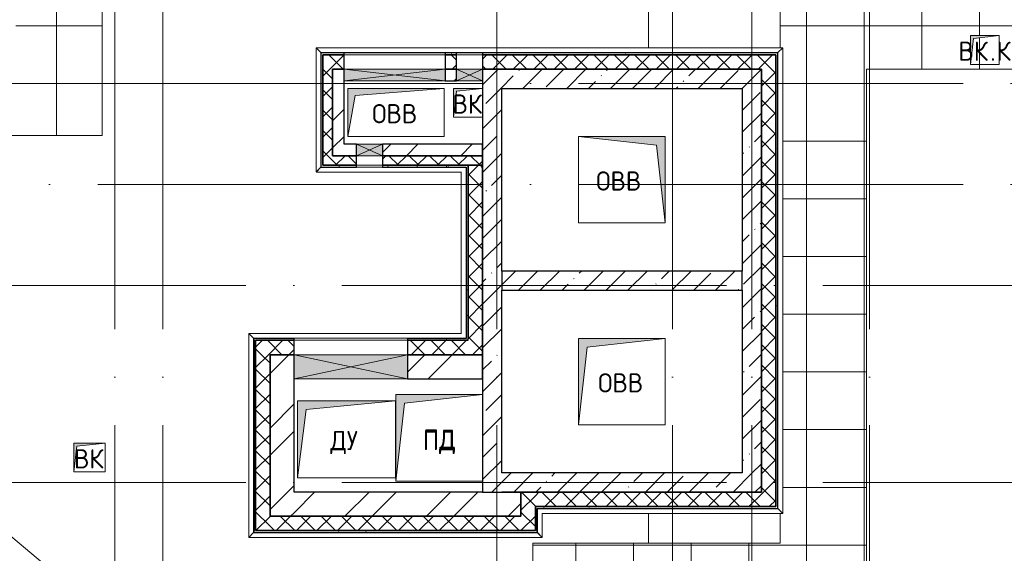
# Model space of a CAD drawing. Header units: millimetres. Extents: x -30540 to 143646, y -11730 to 123410.
# Tile 98 of 114: x 87816 to 98057, y 80914 to 86465. Entities that reach past the tile are written whole.
import ezdxf

# ---------------------------------------------------------------- set-up
doc = ezdxf.new("R2010")
doc.units = ezdxf.units.MM
doc.linetypes.add('ADSK_Линия сетки', pattern=[5000, 4000, -500, 0, -500])
for name, color, linetype, lineweight in [('A-____-NOTE-TEXT', 7, 'Continuous', 18), ('A-GENM-____-OTLN', 7, 'Continuous', 18), ('A-GLAZ-____-MCUT', 7, 'Continuous', 9), ('A-GLAZ-____-OTLN', 7, 'Continuous', 18), ('A-ROOF-____-OTLN', 7, 'Continuous', 18), ('A-ROOF-____-PATT', 7, 'Continuous', 18), ('A-WALL-____-MCUT', 7, 'Continuous', 40), ('A-WALL-____-OTLN', 7, 'Continuous', 18), ('A-WALL-____-PATT', 7, 'Continuous', 40), ('M-EQPM-____-OTLN', 7, 'Continuous', 18), ('S-GRID-____-OTLN', 7, 'Continuous', 9)]:
    doc.layers.add(name, color=color, linetype=linetype, lineweight=lineweight)
doc.styles.add('GOST Common', font='GOST_Common.ttf', dxfattribs={"height": 200})
pattern_1 = [(45, (0, 0), (-228.0985, 228.0985), []), (45, (228.1, 0), (-228.0985, 228.0985), [403.225, -80.645, 6.706, -73.939])]
pattern_2 = [(45, (0, 0), (-424.264, 424.264), []), (45, (0, 282.8), (-424.264, 424.264), [])]
pattern_3 = [(45, (0, 0), (-106.06602, 106.06602), []), (135, (0, 0), (-106.06602, -106.06602), [])]
pattern_4 = [(0, (0, 0), (406.4, 101.6), [6.706, -298.094, 6.706, -298.094, -1625.6]), (0, (0, 0), (406.4, 101.6), [-609.6, 6.706, -602.894, 6.706, -298.094, -711.2]), (0, (0, 0), (406.4, 101.6), [-1524, 6.706, -196.494, 6.706, -501.294]), (120, (152.4, 50.8), (-291.18818, 301.152724), [6.706, -298.094, 6.706, -298.094, -1625.6]), (120, (152.4, 50.8), (-291.18818, 301.152724), [-609.6, 6.706, -602.894, 6.706, -298.094, -711.2]), (120, (152.4, 50.8), (-291.18818, 301.152724), [-1524, 6.706, -196.494, 6.706, -501.294]), (240, (203.2, 254), (-115.21182, -402.752724), [6.706, -298.094, 6.706, -298.094, -1625.6]), (240, (203.2, 254), (-115.21182, -402.752724), [-609.6, 6.706, -602.894, 6.706, -298.094, -711.2]), (240, (203.2, 254), (-115.21182, -402.752724), [-1524, 6.706, -196.494, 6.706, -501.294])]

# ---------------------------------------------------------------- blocks, each defined once
blk = doc.blocks.new('АР_Отверстие прямоугольное - ВК-6807997-Кровля')
at = {"layer": 'A-GLAZ-____-OTLN', "lineweight": 13, "true_color": 0xf9f9f9}
blk.add_hatch(color=7, dxfattribs=at).paths.add_polyline_path([(650, 60), (-400, 60), (-400, -60), (650, -60)])
at = {"layer": 'A-GLAZ-____-MCUT', "color": 254, "lineweight": 15, "true_color": 0xcccccc}
for p, q in [((-400, 60), (-400, -60)), ((650, 60), (650, -60))]:
    blk.add_line(p, q, dxfattribs=at)
at = {"layer": 'A-GLAZ-____-OTLN', "color": 254, "lineweight": 5, "true_color": 0xcccccc}
for p, q in [((650, 60), (-400, -60)), ((-400, 60), (650, -60))]:
    blk.add_line(p, q, dxfattribs=at)
at = {"layer": 'A-GLAZ-____-OTLN', "color": 254, "lineweight": 13, "true_color": 0xcccccc}
for p, q in [((650, 60), (-400, 60)), ((-400, 60), (-400, -60)), ((650, -60), (650, 60)), ((-400, -60), (650, -60))]:
    blk.add_line(p, q, dxfattribs=at)
blk = doc.blocks.new('АР_Отверстие прямоугольное - ВК-6774350-Кровля')
at = {"layer": 'A-GLAZ-____-OTLN', "lineweight": 13, "true_color": 0xf9f9f9}
blk.add_hatch(color=7, dxfattribs=at).paths.add_polyline_path([(-10, -60), (260, -60), (260, 60), (-10, 60)])
at = {"layer": 'A-GLAZ-____-MCUT', "color": 254, "lineweight": 15, "true_color": 0xcccccc}
for p, q in [((-10, 60), (-10, -60)), ((260, 60), (260, -60))]:
    blk.add_line(p, q, dxfattribs=at)
at = {"layer": 'A-GLAZ-____-OTLN', "color": 254, "lineweight": 5, "true_color": 0xcccccc}
for p, q in [((260, 60), (-10, -60)), ((-10, 60), (260, -60))]:
    blk.add_line(p, q, dxfattribs=at)
at = {"layer": 'A-GLAZ-____-OTLN', "color": 254, "lineweight": 13, "true_color": 0xcccccc}
for p, q in [((260, 60), (-10, 60)), ((-10, 60), (-10, -60)), ((260, -60), (260, 60)), ((-10, -60), (260, -60))]:
    blk.add_line(p, q, dxfattribs=at)
blk = doc.blocks.new('АР_Отверстие прямоугольное - ОВВ-7879833-Кровля')
at = {"layer": 'A-GLAZ-____-OTLN', "lineweight": 13, "true_color": 0xf9f9f9}
blk.add_hatch(color=7, dxfattribs=at).paths.add_polyline_path([(-465, 125), (-465, -125), (715, -125), (715, 125), (265, 125)])
at = {"layer": 'A-GLAZ-____-MCUT', "color": 254, "lineweight": 15, "true_color": 0xcccccc}
for p, q in [((-465, 125), (-465, -125)), ((715, 125), (715, -125))]:
    blk.add_line(p, q, dxfattribs=at)
at = {"layer": 'A-GLAZ-____-OTLN', "color": 254, "lineweight": 5, "true_color": 0xcccccc}
for p, q in [((715, 125), (-465, -125)), ((-465, 125), (715, -125))]:
    blk.add_line(p, q, dxfattribs=at)
at = {"layer": 'A-GLAZ-____-OTLN', "color": 254, "lineweight": 13, "true_color": 0xcccccc}
for p, q in [((715, 125), (-465, 125)), ((-465, 125), (-465, -125)), ((715, -125), (715, 125)), ((-465, -125), (715, -125))]:
    blk.add_line(p, q, dxfattribs=at)
blk = doc.blocks.new('АР_Отверстие прямоугольное - ВК-7933436-Кровля')
at = {"layer": 'A-GLAZ-____-OTLN', "lineweight": 13, "true_color": 0xf9f9f9}
blk.add_hatch(color=7, dxfattribs=at).paths.add_polyline_path([(-10, -60), (260, -60), (260, 60), (-10, 60)])
at = {"layer": 'A-GLAZ-____-MCUT', "color": 254, "lineweight": 15, "true_color": 0xcccccc}
for p, q in [((-10, 60), (-10, -60)), ((260, 60), (260, -60))]:
    blk.add_line(p, q, dxfattribs=at)
at = {"layer": 'A-GLAZ-____-OTLN', "color": 254, "lineweight": 5, "true_color": 0xcccccc}
for p, q in [((260, 60), (-10, -60)), ((-10, 60), (260, -60))]:
    blk.add_line(p, q, dxfattribs=at)
at = {"layer": 'A-GLAZ-____-OTLN', "color": 254, "lineweight": 13, "true_color": 0xcccccc}
for p, q in [((260, 60), (-10, 60)), ((-10, 60), (-10, -60)), ((260, -60), (260, 60)), ((-10, -60), (260, -60))]:
    blk.add_line(p, q, dxfattribs=at)
blk = doc.blocks.new('_GM_Dt-St-D_Фартук гнутый из оцинкованной стали_Пристенный_Тип 1__c-верхняя кромка с отгибом_ - ФС-1_3_50х70У100-1_5_t__RAL7016-7564417-Кровля')
at = {"layer": 'A-GENM-____-OTLN', "color": 254, "lineweight": 13, "true_color": 0xcccccc}
for p, q in [((50, 1.5), (50, 0)), ((1241.5, 0), (50, 0)), ((1241.5, 0), (1241.5, 1.5)), ((1241.5, 0), (1291.5, -50)), ((0, -50), (50, 0)), ((1291.5, -50), (0, -50))]:
    blk.add_line(p, q, dxfattribs=at)
blk = doc.blocks.new('_GM_Dt-St-D_Фартук гнутый из оцинкованной стали_Пристенный_Тип 1__c-верхняя кромка с отгибом_ - ФС-1_3_50х70У100-1_5_t__RAL7016-7628626-Кровля')
at = {"layer": 'A-GENM-____-OTLN', "color": 254, "lineweight": 13, "true_color": 0xcccccc}
for p, q in [((50, 1.5), (50, 0)), ((4803, 0), (50, 0)), ((4803, 0), (4803, 1.5)), ((4803, 0), (4853, -50)), ((0, -50), (50, 0)), ((4853, -50), (0, -50))]:
    blk.add_line(p, q, dxfattribs=at)
blk = doc.blocks.new('_GM_Dt-St-D_Фартук гнутый из оцинкованной стали_Пристенный_Тип 1__c-верхняя кромка с отгибом_ - ФС-1_3_50х70У100-1_5_t__RAL7016-7564760-Кровля')
at = {"layer": 'A-GENM-____-OTLN', "color": 254, "lineweight": 13, "true_color": 0xcccccc}
for p, q in [((0, 50), (4843, 50)), ((50, 0), (0, 50)), ((50, 0), (4793, 0)), ((50, 0), (50, -1.5)), ((4843, 50), (4793, 0)), ((4793, -1.5), (4793, 0))]:
    blk.add_line(p, q, dxfattribs=at)
blk = doc.blocks.new('_GM_Dt-St-D_Фартук гнутый из оцинкованной стали_Пристенный_Тип 1__c-верхняя кромка с отгибом_ - ФС-1_3_50х70У100-1_5_t__RAL7016-8170723-Кровля')
at = {"layer": 'A-GENM-____-OTLN', "color": 254, "lineweight": 13, "true_color": 0xcccccc}
for p, q in [((0, 50), (3053, 50)), ((50, 0), (0, 50)), ((50, 0), (3003, 0)), ((50, 0), (50, -1.5)), ((3053, 50), (3003, 0)), ((3003, -1.5), (3003, 0))]:
    blk.add_line(p, q, dxfattribs=at)
blk = doc.blocks.new('_GM_Dt-St-D_Фартук гнутый из оцинкованной стали_Пристенный_Тип 1__c-верхняя кромка с отгибом_ - ФС-1_3_50х70У100-1_5_t__RAL7016-7564528-Кровля')
at = {"layer": 'A-GENM-____-OTLN', "color": 254, "lineweight": 13, "true_color": 0xcccccc}
for p, q in [((2211.5, 0), (0, 0)), ((1790, 1.5), (610, 1.5)), ((2211.5, 0), (2211.5, 1.5)), ((2261.5, -50), (50, -50)), ((2211.5, 0), (2261.5, -50))]:
    blk.add_line(p, q, dxfattribs=at)
blk = doc.blocks.new('_GM_Dt-St-D_Фартук гнутый из оцинкованной стали_Пристенный_Тип 1__c-верхняя кромка с отгибом_ - ФС-1_3_50х70У100-1_5_t__RAL7016-7692398-Кровля')
at = {"layer": 'A-GENM-____-OTLN', "color": 254, "lineweight": 13, "true_color": 0xcccccc}
for p, q in [((1780, 0), (0, 0)), ((1730, -50), (50, -50))]:
    blk.add_line(p, q, dxfattribs=at)
blk = doc.blocks.new('_GM_Dt-St-D_Фартук гнутый из оцинкованной стали_Пристенный_Тип 1__c-верхняя кромка с отгибом_ - ФС-1_3_50х70У100-1_5_t__RAL7016-7564944-Кровля')
at = {"layer": 'A-GENM-____-OTLN', "color": 254, "lineweight": 13, "true_color": 0xcccccc}
for p, q in [((0, 0), (1511.5, 0)), ((50, 50), (1561.5, 50)), ((1561.5, 50), (1511.5, 0)), ((1511.5, -1.5), (1511.5, 0))]:
    blk.add_line(p, q, dxfattribs=at)
blk = doc.blocks.new('_GM_Dt-St-D_Фартук гнутый из оцинкованной стали_Пристенный_Тип 1__c-верхняя кромка с отгибом_ - ФС-1_3_50х70У100-1_5_t__RAL7016-8170724-Кровля')
at = {"layer": 'A-GENM-____-OTLN', "color": 254, "lineweight": 13, "true_color": 0xcccccc}
for p, q in [((0, 50), (2501.5, 50)), ((50, 0), (0, 50)), ((50, 0), (2551.5, 0)), ((50, 0), (50, -1.5))]:
    blk.add_line(p, q, dxfattribs=at)
blk = doc.blocks.new('_GM_Dt-St-D_Фартук гнутый из оцинкованной стали_Пристенный_Тип 1__c-верхняя кромка с отгибом_ - ФС-1_3_50х70У100-1_5_t__RAL7016-7564855-Кровля')
at = {"layer": 'A-GENM-____-OTLN', "color": 254, "lineweight": 13, "true_color": 0xcccccc}
for p, q in [((0, 0), (251.5, 0)), ((50, 50), (301.5, 50)), ((301.5, 50), (251.5, 0)), ((251.5, -1.5), (251.5, 0))]:
    blk.add_line(p, q, dxfattribs=at)
blk = doc.blocks.new('_GM_Dt-St-D_Фартук гнутый из оцинкованной стали_Пристенный_Тип 1__c-верхняя кромка с отгибом_ - ФС-1_3_50х70У100-1_5_t__RAL7016-7691973-Кровля')
at = {"layer": 'A-GENM-____-OTLN', "color": 254, "lineweight": 13, "true_color": 0xcccccc}
for p, q in [((50, 1.5), (50, 0)), ((2073, 0), (50, 0)), ((2073, 0), (2073, 1.5)), ((2073, 0), (2123, -50)), ((0, -50), (50, 0)), ((2123, -50), (0, -50))]:
    blk.add_line(p, q, dxfattribs=at)
blk = doc.blocks.new('АР_Канал вертикальный прямоугольный - ВК-7696349-Кровля')
at = {"layer": 'M-EQPM-____-OTLN', "lineweight": 13, "true_color": 0xe2e2e2}
blk.add_hatch(color=254, dxfattribs=at).paths.add_polyline_path([(-150, -150), (-120, 120), (150, 150), (-150, 150)])
at = {"layer": 'M-EQPM-____-OTLN', "color": 253, "lineweight": 13, "true_color": 0xaaaaaa}
for p, q in [((150, 150), (-150, 150)), ((-150, 150), (-150, -150)), ((150, 150), (-150, 150)), ((-150, 150), (-150, -150)), ((-150, -150), (-150, 150)), ((-150, 150), (150, 150)), ((-150, -150), (-120, 120)), ((-150, -150), (-120, 120)), ((-120, 120), (150, 150)), ((-120, 120), (150, 150)), ((150, -150), (150, 150)), ((150, 150), (150, -150)), ((-150, -150), (150, -150)), ((150, -150), (-150, -150))]:
    blk.add_line(p, q, dxfattribs=at)
blk = doc.blocks.new('АР_Канал вертикальный прямоугольный - ПД-6137308-Кровля')
at = {"layer": 'M-EQPM-____-OTLN', "lineweight": 13, "true_color": 0xe2e2e2}
blk.add_hatch(color=254, dxfattribs=at).paths.add_polyline_path([(-452, -400), (-448, -358), (-448, 400), (-452, 400), (-452, 375)])
blk = doc.blocks.new('АР_Канал вертикальный прямоугольный - ДУ-6138321-Кровля')
at = {"layer": 'M-EQPM-____-OTLN', "lineweight": 13, "true_color": 0xe2e2e2}
blk.add_hatch(color=254, dxfattribs=at).paths.add_polyline_path([(-510, -400), (-419, 309), (510, 400), (-510, 400)])
at = {"layer": 'M-EQPM-____-OTLN', "color": 253, "lineweight": 13, "true_color": 0xaaaaaa}
for p, q in [((510, 400), (-510, 400)), ((-510, 400), (-510, -400)), ((510, 400), (-510, 400)), ((-510, 400), (-510, -400)), ((-510, -400), (-510, 400)), ((-510, 400), (510, 400)), ((-510, -400), (-419, 309)), ((-510, -400), (-419, 309)), ((-419, 309), (510, 400)), ((-419, 309), (510, 400)), ((510, -400), (510, 400)), ((510, 400), (510, -400)), ((-510, -400), (510, -400)), ((510, -400), (-510, -400))]:
    blk.add_line(p, q, dxfattribs=at)
blk = doc.blocks.new('АР_Канал вертикальный прямоугольный - ОВВ-7378007-Кровля')
at = {"layer": 'M-EQPM-____-OTLN', "lineweight": 13, "true_color": 0xe2e2e2}
blk.add_hatch(color=254, dxfattribs=at).paths.add_polyline_path([(-500, -250), (-425, 175), (500, 250), (-500, 250)])
at = {"layer": 'M-EQPM-____-OTLN', "color": 253, "lineweight": 13, "true_color": 0xaaaaaa}
for p, q in [((500, 250), (-500, 250)), ((-500, 250), (-500, -250)), ((500, 250), (-500, 250)), ((-500, 250), (-500, -250)), ((-500, -250), (-500, 250)), ((-500, 250), (500, 250)), ((-425, 175), (500, 250)), ((-425, 175), (500, 250)), ((500, -250), (500, 250)), ((500, 250), (500, -250)), ((-500, -250), (-425, 175)), ((-500, -250), (-425, 175)), ((-500, -250), (500, -250)), ((500, -250), (-500, -250))]:
    blk.add_line(p, q, dxfattribs=at)
blk = doc.blocks.new('АР_Канал вертикальный прямоугольный - ВК_К-6739870-Кровля')
at = {"layer": 'M-EQPM-____-OTLN', "lineweight": 13, "true_color": 0xe2e2e2}
blk.add_hatch(color=254, dxfattribs=at).paths.add_polyline_path([(-150, -150), (-120, 120), (150, 150), (-150, 150)])
at = {"layer": 'M-EQPM-____-OTLN', "color": 253, "lineweight": 13, "true_color": 0xaaaaaa}
for p, q in [((150, 150), (-150, 150)), ((-150, 150), (-150, -150)), ((150, 150), (-150, 150)), ((-150, 150), (-150, -150)), ((-150, -150), (-150, 150)), ((-150, 150), (150, 150)), ((-150, -150), (-120, 120)), ((-150, -150), (-120, 120)), ((-120, 120), (150, 150)), ((-120, 120), (150, 150)), ((150, -150), (150, 150)), ((150, 150), (150, -150)), ((-150, -150), (150, -150)), ((150, -150), (-150, -150))]:
    blk.add_line(p, q, dxfattribs=at)
blk = doc.blocks.new('АР_Канал вертикальный прямоугольный - ВК-6742680-Кровля')
at = {"layer": 'M-EQPM-____-OTLN', "lineweight": 13, "true_color": 0xe2e2e2}
blk.add_hatch(color=254, dxfattribs=at).paths.add_polyline_path([(-162.5, -150), (-131.25, 118.75), (162.5, 150), (-162.5, 150)])
at = {"layer": 'M-EQPM-____-OTLN', "color": 253, "lineweight": 13, "true_color": 0xaaaaaa}
for p, q in [((162.5, 150), (-162.5, 150)), ((-162.5, 150), (-162.5, -150)), ((162.5, 150), (-162.5, 150)), ((-162.5, 150), (-162.5, -150)), ((-162.5, -150), (-162.5, 150)), ((-162.5, 150), (162.5, 150)), ((-162.5, -150), (-131.25, 118.75)), ((-162.5, -150), (-131.25, 118.75)), ((-131.25, 118.75), (162.5, 150)), ((-131.25, 118.75), (162.5, 150)), ((162.5, -150), (162.5, 150)), ((162.5, 150), (162.5, -150)), ((-162.5, -150), (162.5, -150)), ((162.5, -150), (-162.5, -150))]:
    blk.add_line(p, q, dxfattribs=at)
blk = doc.blocks.new('АР_Канал вертикальный прямоугольный1 - ОВВ-8167823-Кровля')
at = {"layer": 'M-EQPM-____-OTLN', "lineweight": 13, "true_color": 0xe2e2e2}
blk.add_hatch(color=254, dxfattribs=at).paths.add_polyline_path([(-450, 450), (-450, -450), (450, -450), (-360, -360), (-435, 317)])
at = {"layer": 'M-EQPM-____-OTLN', "color": 253, "lineweight": 13, "true_color": 0xaaaaaa}
for p, q in [((-450, 450), (-360, -360)), ((-450, 450), (-360, -360)), ((-450, -450), (-450, 450)), ((-450, 450), (450, 450)), ((-450, -450), (-450, 450)), ((450, 450), (-450, 450)), ((-450, 450), (-450, -450)), ((450, 450), (450, -450)), ((450, -450), (450, 450)), ((-360, -360), (450, -450)), ((-360, -360), (450, -450)), ((450, -450), (-450, -450)), ((450, -450), (-450, -450)), ((-450, -450), (450, -450))]:
    blk.add_line(p, q, dxfattribs=at)
blk = doc.blocks.new('АР_Канал вертикальный прямоугольный1 - ОВВ-8167827-Кровля')
at = {"layer": 'M-EQPM-____-OTLN', "lineweight": 13, "true_color": 0xe2e2e2}
blk.add_hatch(color=254, dxfattribs=at).paths.add_polyline_path([(-450, -450), (-360, 360), (450, 450), (-450, 450)])
at = {"layer": 'M-EQPM-____-OTLN', "color": 253, "lineweight": 13, "true_color": 0xaaaaaa}
for p, q in [((450, 450), (-450, 450)), ((-450, 450), (-450, -450)), ((450, 450), (-450, 450)), ((-450, 450), (-450, -450)), ((-450, -450), (-450, 450)), ((-450, 450), (450, 450)), ((-360, 360), (450, 450)), ((-360, 360), (450, 450)), ((450, -450), (450, 450)), ((450, 450), (450, -450)), ((-450, -450), (-360, 360)), ((-450, -450), (-360, 360)), ((-450, -450), (450, -450)), ((450, -450), (-450, -450))]:
    blk.add_line(p, q, dxfattribs=at)
blk = doc.blocks.new('АР_Канал вертикальный прямоугольный - ПД-8167831-Кровля')
at = {"layer": 'M-EQPM-____-OTLN', "lineweight": 13, "true_color": 0xe2e2e2}
blk.add_hatch(color=254, dxfattribs=at).paths.add_polyline_path([(-450, -450), (-360, 360), (450, 450), (-450, 450)])
at = {"layer": 'M-EQPM-____-OTLN', "color": 253, "lineweight": 13, "true_color": 0xaaaaaa}
for p, q in [((450, 450), (-450, 450)), ((-450, 450), (-450, -450)), ((450, 450), (-450, 450)), ((-450, 450), (-450, -450)), ((-450, -450), (-450, 450)), ((-450, 450), (450, 450)), ((-360, 360), (450, 450)), ((-360, 360), (450, 450)), ((450, -450), (450, 450)), ((450, 450), (450, -450)), ((-450, -450), (-360, 360)), ((-450, -450), (-360, 360)), ((-450, -450), (450, -450)), ((450, -450), (-450, -450))]:
    blk.add_line(p, q, dxfattribs=at)
blk = doc.blocks.new('Наметкина 10_РД_АР_К3_отсоединено_rvt-1-Кровля')
at = {"layer": 'A-ROOF-____-PATT', "lineweight": 5, "true_color": 0xe4e4e4}
h = blk.add_hatch(dxfattribs=at)
h.set_pattern_fill('FP_14', color=254, style=0, pattern_type=2)
h.set_pattern_definition([(0, (0, 0), (0, 600), []), (90, (0, 0), (-600, 4e-14), [])])
h.paths.add_polyline_path([(85102, 76250), (85102, 85261), (88675, 85261), (88675, 89725), (95725, 89725), (95725, 86172), (95752, 86172), (95752, 81329), (95725, 81329), (95725, 81020), (93155, 81020), (93155, 77690), (94055, 77690), (94055, 80120), (96625, 80120), (96625, 85950), (99800, 85950), (99800, 88410), (103092, 88410), (103092, 81075), (102046, 81075), (102045, 81075), (100100, 81075), (100100, 80175), (108900, 80175), (108900, 81422), (113980, 81422), (113980, 78900), (125861, 78900), (125861, 89310), (109999, 89310), (109999, 92648), (103092, 92648), (103092, 89310), (96676, 89310), (96676, 90625), (75677, 90625), (75677, 89725), (87775, 89725), (87775, 86161), (84202, 86161), (84202, 81350), (82202, 81350), (82202, 80390), (75135, 80390), (75135, 82150), (66605, 82150), (66605, 85800), (69729, 85800), (69729, 86800), (65705, 86800), (65705, 85850), (65735, 85850), (65705, 85847), (65705, 83050), (65735, 83050), (65705, 83047), (65705, 81250), (73695, 81250), (73695, 79490), (82202, 79490), (82202, 78250), (84332, 78250), (84332, 76250), (84990, 76250)])
h.paths.add_polyline_path([(114880, 79800), (114880, 82322), (108000, 82322), (108000, 81075), (104005, 81075), (104005, 91748), (109099, 91748), (109099, 85625), (114880, 85625), (114880, 88410), (124961, 88410), (124961, 85827), (125007, 85827), (125007, 83674), (124961, 83674), (124961, 79800), (117687, 79800)])
h.paths.add_polyline_path([(97705, 86000), (97705, 86300), (98005, 86300), (97735, 86270)])
h.paths.add_polyline_path([(113980, 86525), (109999, 86525), (109999, 88410), (113980, 88410), (113980, 87375)])
at = {"layer": 'A-WALL-____-PATT', "lineweight": 5, "true_color": 0xcccccc}
h = blk.add_hatch(dxfattribs=at)
h.set_pattern_fill('FP_16', color=254, style=0, pattern_type=2)
h.set_pattern_definition(pattern_4)
h.paths.add_polyline_path([(90970, 86100), (91190, 86100), (91190, 86120), (90950, 86120), (90950, 86100)])
h.paths.add_polyline_path([(92630, 86100), (95680, 86100), (95680, 86120), (92630, 86120)])
h.paths.add_polyline_path([(92360, 86100), (92360, 86120), (92240, 86120), (92240, 86100)])
h = blk.add_hatch(dxfattribs=at)
h.set_pattern_fill('FP_13', color=254, style=0, pattern_type=2)
h.set_pattern_definition(pattern_3)
h.paths.add_polyline_path([(90970, 84950), (91070, 84950), (91070, 86100), (90970, 86100)])
h = blk.add_hatch(dxfattribs=at)
h.set_pattern_fill('FP_13', color=254, style=0, pattern_type=2)
h.set_pattern_definition(pattern_3)
h.paths.add_polyline_path([(91120, 85950), (91190, 85950), (91190, 86100), (91070, 86100), (91070, 85950)])
h.paths.add_polyline_path([(92360, 85950), (92360, 86100), (92240, 86100), (92240, 85950)])
h = blk.add_hatch(dxfattribs=at)
h.set_pattern_fill('FP_13', color=254, style=0, pattern_type=2)
h.set_pattern_definition(pattern_3)
h.paths.add_polyline_path([(95530, 85950), (95680, 85950), (95680, 86100), (92630, 86100), (92630, 85950), (93164, 85950)])
h = blk.add_hatch(dxfattribs=at)
h.set_pattern_fill('FP_16', color=254, style=0, pattern_type=2)
h.set_pattern_definition(pattern_4)
h.paths.add_polyline_path([(95680, 81400), (95700, 81400), (95700, 86120), (95680, 86120), (95680, 81592)])
h = blk.add_hatch(dxfattribs=at)
h.set_pattern_fill('FP_12', color=254, style=0, pattern_type=2)
h.set_pattern_definition(pattern_2)
h.paths.add_polyline_path([(91070, 85050), (91190, 85050), (91190, 85950), (91070, 85950)])
h = blk.add_hatch(dxfattribs=at)
h.set_pattern_fill('FP_12', color=254, style=0, pattern_type=2)
h.set_pattern_definition(pattern_2)
h.paths.add_polyline_path([(92240, 85830), (92360, 85830), (92360, 85950), (92240, 85950), (92240, 85929)])
h = blk.add_hatch(dxfattribs=at)
h.set_pattern_fill('FP_11', color=254, style=0, pattern_type=2)
h.set_pattern_definition(pattern_1)
h.paths.add_polyline_path([(95530, 85750), (95530, 85950), (92630, 85950), (92630, 85750), (95330, 85750)])
h = blk.add_hatch(dxfattribs=at)
h.set_pattern_fill('FP_13', color=254, style=0, pattern_type=2)
h.set_pattern_definition(pattern_3)
h.paths.add_polyline_path([(95680, 81400), (95680, 85950), (95530, 85950), (95530, 81400)])
h = blk.add_hatch(dxfattribs=at)
h.set_pattern_fill('FP_11', color=254, style=0, pattern_type=2)
h.set_pattern_definition(pattern_1)
h.paths.add_polyline_path([(92830, 81550), (92830, 85750), (92630, 85750), (92630, 81550)])
h = blk.add_hatch(dxfattribs=at)
h.set_pattern_fill('FP_11', color=254, style=0, pattern_type=2)
h.set_pattern_definition(pattern_1)
h.paths.add_polyline_path([(95330, 81750), (95530, 81750), (95530, 85750), (95330, 85750), (95330, 83650)])
h = blk.add_hatch(dxfattribs=at)
h.set_pattern_fill('FP_12', color=254, style=0, pattern_type=2)
h.set_pattern_definition(pattern_2)
h.paths.add_polyline_path([(91190, 85050), (91320, 85050), (91320, 85170), (91190, 85170)])
h.paths.add_polyline_path([(91590, 85050), (92630, 85050), (92630, 85170), (91590, 85170)])
h = blk.add_hatch(dxfattribs=at)
h.set_pattern_fill('FP_13', color=254, style=0, pattern_type=2)
h.set_pattern_definition(pattern_3)
h.paths.add_polyline_path([(91070, 84950), (91320, 84950), (91320, 85050), (91070, 85050)])
h.paths.add_polyline_path([(91590, 84950), (92630, 84950), (92630, 85050), (91590, 85050)])
h = blk.add_hatch(dxfattribs=at)
h.set_pattern_fill('FP_16', color=254, style=0, pattern_type=2)
h.set_pattern_definition(pattern_4)
h.paths.add_polyline_path([(90970, 84930), (91320, 84930), (91320, 84950), (90970, 84950)])
h.paths.add_polyline_path([(91590, 84930), (92480, 84930), (92480, 84950), (91590, 84950)])
h = blk.add_hatch(dxfattribs=at)
h.set_pattern_fill('FP_16', color=254, style=0, pattern_type=2)
h.set_pattern_definition(pattern_4)
h.paths.add_polyline_path([(92480, 83150), (92480, 84930), (92460, 84930), (92460, 83150)])
h = blk.add_hatch(dxfattribs=at)
h.set_pattern_fill('FP_13', color=254, style=0, pattern_type=2)
h.set_pattern_definition(pattern_3)
h.paths.add_polyline_path([(92480, 82980), (92630, 82980), (92630, 84950), (92480, 84950), (92480, 83130)])
h = blk.add_hatch(dxfattribs=at)
h.set_pattern_fill('FP_11', color=254, style=0, pattern_type=2)
h.set_pattern_definition(pattern_1)
h.paths.add_polyline_path([(95330, 83650), (95330, 83850), (92830, 83850), (92830, 83650), (93164, 83650)])
h = blk.add_hatch(dxfattribs=at)
h.set_pattern_fill('FP_16', color=254, style=0, pattern_type=2)
h.set_pattern_definition(pattern_4)
h.paths.add_polyline_path([(92480, 83130), (92480, 83150), (91850, 83150), (91850, 83130)])
h.paths.add_polyline_path([(90670, 83130), (90670, 83150), (90250, 83150), (90250, 83130), (90270, 83130)])
h = blk.add_hatch(dxfattribs=at)
h.set_pattern_fill('FP_16', color=254, style=0, pattern_type=2)
h.set_pattern_definition(pattern_4)
h.paths.add_polyline_path([(90270, 81130), (90270, 83130), (90250, 83130), (90250, 81130)])
h = blk.add_hatch(dxfattribs=at)
h.set_pattern_fill('FP_13', color=254, style=0, pattern_type=2)
h.set_pattern_definition(pattern_3)
h.paths.add_polyline_path([(91850, 82980), (92480, 82980), (92480, 83130), (91850, 83130)])
h.paths.add_polyline_path([(90670, 82980), (90670, 83130), (90270, 83130), (90270, 82980), (90420, 82980)])
h = blk.add_hatch(dxfattribs=at)
h.set_pattern_fill('FP_13', color=254, style=0, pattern_type=2)
h.set_pattern_definition(pattern_3)
h.paths.add_polyline_path([(90420, 81150), (90420, 82980), (90270, 82980), (90270, 81150)])
h = blk.add_hatch(dxfattribs=at)
h.set_pattern_fill('FP_12', color=254, style=0, pattern_type=2)
h.set_pattern_definition(pattern_2)
h.paths.add_polyline_path([(92630, 82730), (92630, 82980), (91850, 82980), (91850, 82730)])
h.paths.add_polyline_path([(90670, 82730), (90670, 82980), (90420, 82980), (90420, 82730)])
h = blk.add_hatch(dxfattribs=at)
h.set_pattern_fill('FP_12', color=254, style=0, pattern_type=2)
h.set_pattern_definition(pattern_2)
h.paths.add_polyline_path([(90670, 81300), (90670, 82730), (90420, 82730), (90420, 81300)])
h = blk.add_hatch(dxfattribs=at)
h.set_pattern_fill('FP_11', color=254, style=0, pattern_type=2)
h.set_pattern_definition(pattern_1)
h.paths.add_polyline_path([(95208, 81550), (95530, 81550), (95530, 81750), (92830, 81750), (92830, 81550), (93164, 81550)])
h = blk.add_hatch(dxfattribs=at)
h.set_pattern_fill('FP_12', color=254, style=0, pattern_type=2)
h.set_pattern_definition(pattern_2)
h.paths.add_polyline_path([(93030, 81300), (93030, 81550), (90670, 81550), (90670, 81300), (91120, 81300)])
h = blk.add_hatch(dxfattribs=at)
h.set_pattern_fill('FP_13', color=254, style=0, pattern_type=2)
h.set_pattern_definition(pattern_3)
h.paths.add_polyline_path([(93180, 81150), (93180, 81550), (93030, 81550), (93030, 81150), (93164, 81150)])
h = blk.add_hatch(dxfattribs=at)
h.set_pattern_fill('FP_13', color=254, style=0, pattern_type=2)
h.set_pattern_definition(pattern_3)
h.paths.add_polyline_path([(93180, 81400), (95530, 81400), (95530, 81550), (93180, 81550)])
h = blk.add_hatch(dxfattribs=at)
h.set_pattern_fill('FP_16', color=254, style=0, pattern_type=2)
h.set_pattern_definition(pattern_4)
h.paths.add_polyline_path([(93180, 81380), (95700, 81380), (95700, 81400), (93180, 81400)])
h = blk.add_hatch(dxfattribs=at)
h.set_pattern_fill('FP_13', color=254, style=0, pattern_type=2)
h.set_pattern_definition(pattern_3)
h.paths.add_polyline_path([(93030, 81150), (93030, 81300), (90420, 81300), (90420, 81150), (91120, 81150)])
h = blk.add_hatch(dxfattribs=at)
h.set_pattern_fill('FP_16', color=254, style=0, pattern_type=2)
h.set_pattern_definition(pattern_4)
h.paths.add_polyline_path([(93200, 81130), (93200, 81150), (90270, 81150), (90270, 81130), (93164, 81130)])
at = {"layer": 'A-ROOF-____-OTLN', "color": 254, "lineweight": 13, "true_color": 0xcccccc}
for p, q in [((88675, 89725), (88675, 85261)), ((95725, 86172), (95725, 89725)), ((94355, 86172), (94355, 87379)), ((94355, 87379), (94355, 86172)), ((96625, 85950), (96625, 80120)), ((99800, 85950), (96625, 85950)), ((88675, 85261), (87232, 85261)), ((85102, 83283), (89005, 80022)), ((94355, 81020), (94355, 81329)), ((94355, 81329), (94355, 81020)), ((95725, 81020), (95725, 81329)), ((93155, 81020), (95725, 81020)), ((93155, 77690), (93155, 81020))]:
    blk.add_line(p, q, dxfattribs=at)
at = {"layer": 'A-WALL-____-MCUT', "color": 254, "lineweight": 30, "true_color": 0xcccccc}
for p, q in [((91190, 86120), (90950, 86120)), ((90950, 86120), (90950, 86100)), ((90950, 86100), (90950, 84930)), ((90970, 86100), (90970, 84950)), ((91070, 86100), (90970, 86100)), ((90970, 86100), (91190, 86100)), ((90970, 84950), (90970, 86100)), ((91190, 86100), (91070, 86100)), ((91190, 86100), (91190, 86120)), ((91190, 85950), (91190, 86100)), ((92360, 86120), (92240, 86120)), ((92240, 86120), (92240, 86100)), ((92360, 86100), (92240, 86100)), ((92240, 86100), (92240, 85950)), ((92240, 86100), (92360, 86100)), ((92360, 86100), (92360, 86120)), ((92360, 85950), (92360, 86100)), ((95680, 86120), (92630, 86120)), ((92630, 86120), (92630, 86100)), ((95680, 86100), (92630, 86100)), ((92630, 86100), (92630, 85950)), ((92630, 86100), (95680, 86100)), ((95700, 86120), (95680, 86120)), ((95680, 85950), (95680, 86100)), ((95680, 86100), (95680, 81400)), ((95700, 81400), (95700, 86120)), ((91070, 85950), (91070, 85050)), ((91190, 85950), (91070, 85950)), ((91070, 85050), (91070, 85950)), ((91070, 85950), (91190, 85950)), ((91190, 85830), (91190, 85950)), ((92360, 85950), (92240, 85950)), ((92240, 85950), (92240, 85830)), ((92240, 85950), (92360, 85950)), ((92360, 85830), (92360, 85950)), ((95530, 85950), (92630, 85950)), ((92630, 85950), (92630, 85830)), ((92630, 85950), (95530, 85950)), ((95530, 85750), (95530, 85950)), ((95530, 85950), (95530, 81550)), ((95680, 81400), (95680, 85950)), ((91190, 85170), (91190, 85830)), ((92240, 85830), (92360, 85830)), ((92630, 85830), (92630, 85750)), ((92630, 85750), (92630, 81550)), ((92830, 85750), (95330, 85750)), ((92830, 83850), (92830, 85750)), ((95330, 85750), (95330, 83850)), ((95530, 81750), (95530, 85750)), ((91320, 85170), (91190, 85170)), ((91320, 85050), (91320, 85170)), ((92630, 85170), (91590, 85170)), ((91590, 85170), (91590, 85050)), ((92630, 85050), (92630, 85170)), ((91070, 85050), (91190, 85050)), ((91320, 85050), (91070, 85050)), ((91190, 85050), (91320, 85050)), ((91320, 84950), (91320, 85050)), ((92630, 85050), (91590, 85050)), ((91590, 85050), (91590, 84950)), ((91590, 85050), (92630, 85050)), ((92630, 84950), (92630, 85050)), ((90950, 84930), (90970, 84930)), ((90970, 84950), (91070, 84950)), ((91320, 84950), (90970, 84950)), ((90970, 84930), (91320, 84930)), ((91070, 84950), (91320, 84950)), ((91320, 84930), (91320, 84950)), ((91590, 84950), (92630, 84950)), ((92480, 84950), (91590, 84950)), ((91590, 84950), (91590, 84930)), ((91590, 84930), (92460, 84930)), ((92460, 84930), (92460, 83150)), ((92630, 84950), (92480, 84950)), ((92480, 84950), (92480, 84930)), ((92480, 84930), (92480, 84950)), ((92480, 84930), (92480, 83150)), ((92480, 83150), (92480, 84930)), ((92630, 82980), (92630, 84950)), ((95330, 83850), (92830, 83850)), ((92830, 83850), (92830, 83650)), ((95330, 83650), (95330, 83850)), ((92830, 81750), (92830, 83650)), ((92830, 83650), (95330, 83650)), ((95330, 83650), (95330, 81750)), ((90670, 83150), (90250, 83150)), ((90250, 83150), (90250, 83130)), ((90250, 83130), (90250, 81130)), ((90670, 83130), (90270, 83130)), ((90270, 83130), (90270, 82980)), ((90270, 83130), (90670, 83130)), ((90270, 81150), (90270, 83130)), ((90670, 83130), (90670, 83150)), ((90670, 82980), (90670, 83130)), ((92460, 83150), (91850, 83150)), ((91850, 83150), (91850, 83130)), ((92480, 83130), (91850, 83130)), ((91850, 83130), (91850, 82980)), ((91850, 83130), (92480, 83130)), ((92480, 83130), (92480, 83150)), ((90270, 82980), (90270, 81150)), ((90670, 82980), (90420, 82980)), ((90420, 82980), (90420, 82730)), ((90420, 81300), (90420, 82980)), ((90420, 82980), (90670, 82980)), ((90670, 82730), (90670, 82980)), ((92630, 82980), (91850, 82980)), ((91850, 82980), (91850, 82730)), ((91850, 82980), (92480, 82980)), ((92480, 82980), (92630, 82980)), ((92630, 82730), (92630, 82980)), ((90420, 82730), (90420, 81300)), ((90670, 81550), (90670, 82730)), ((91850, 82730), (92630, 82730)), ((95330, 81750), (92830, 81750)), ((95530, 81550), (95530, 81750)), ((92630, 81550), (90670, 81550)), ((92630, 81550), (92830, 81550)), ((92830, 81550), (95530, 81550)), ((93030, 81550), (92830, 81550)), ((93030, 81300), (93030, 81550)), ((93030, 81550), (93030, 81300)), ((93180, 81550), (93030, 81550)), ((95530, 81550), (93180, 81550)), ((93180, 81400), (95530, 81400)), ((93180, 81150), (93180, 81400)), ((95680, 81400), (93180, 81400)), ((93180, 81400), (93180, 81380)), ((93180, 81380), (93180, 81150)), ((93200, 81380), (95700, 81380)), ((93200, 81150), (93200, 81380)), ((95530, 81400), (95680, 81400)), ((95700, 81380), (95700, 81400)), ((90420, 81300), (90670, 81300)), ((93030, 81300), (90420, 81300)), ((90670, 81300), (93030, 81300)), ((90250, 81130), (90270, 81130)), ((90270, 81150), (90420, 81150)), ((93180, 81150), (90270, 81150)), ((90270, 81130), (93200, 81130)), ((90420, 81150), (93030, 81150)), ((93030, 81150), (93180, 81150)), ((93200, 81130), (93200, 81150))]:
    blk.add_line(p, q, dxfattribs=at)
at = {"layer": 'A-WALL-____-OTLN', "color": 254, "lineweight": 13, "true_color": 0xcccccc}
for p, q in [((91190, 86120), (92240, 86120)), ((91190, 86100), (92240, 86100)), ((91190, 85950), (91190, 86100)), ((92240, 86100), (91190, 86100)), ((92240, 85950), (92240, 86100)), ((92360, 86120), (92630, 86120)), ((92360, 86100), (92630, 86100)), ((92360, 85950), (92360, 86100)), ((92630, 86100), (92360, 86100)), ((91190, 85950), (92240, 85950)), ((91190, 85830), (91190, 85950)), ((92240, 85950), (91190, 85950)), ((92240, 85830), (92240, 85950)), ((92360, 85950), (92630, 85950)), ((92360, 85950), (92360, 85830)), ((92630, 85950), (92360, 85950)), ((92240, 85830), (91190, 85830)), ((92630, 85830), (92360, 85830)), ((91320, 85170), (91320, 85050)), ((91320, 85170), (91590, 85170)), ((91320, 85050), (91320, 84950)), ((91320, 85050), (91590, 85050)), ((91590, 85050), (91320, 85050)), ((91590, 84950), (91320, 84950)), ((91320, 84950), (91590, 84950)), ((91590, 84930), (91320, 84930)), ((90670, 83130), (91850, 83130)), ((90670, 82980), (91850, 82980)), ((90670, 82980), (90670, 82730)), ((91850, 82980), (90670, 82980)), ((91850, 82730), (91850, 82980)), ((91850, 82730), (90670, 82730))]:
    blk.add_line(p, q, dxfattribs=at)
at = {"layer": 'A-GENM-____-OTLN', "color": 254, "lineweight": 13, "true_color": 0xcccccc}
for name, p, rotation in [('_GM_Dt-St-D_Фартук гнутый из оцинкованной стали_Пристенный_Тип 1__c-верхняя кромка с отгибом_ - ФС-1_3_50х70У100-1_5_t__RAL7016-7564417-Кровля', (90949, 86172), 269.9999999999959), ('_GM_Dt-St-D_Фартук гнутый из оцинкованной стали_Пристенный_Тип 1__c-верхняя кромка с отгибом_ - ФС-1_3_50х70У100-1_5_t__RAL7016-7628626-Кровля', (95752, 86122), 180), ('_GM_Dt-St-D_Фартук гнутый из оцинкованной стали_Пристенный_Тип 1__c-верхняя кромка с отгибом_ - ФС-1_3_50х70У100-1_5_t__RAL7016-7564760-Кровля', (95702, 86172), 270.0000000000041), ('_GM_Dt-St-D_Фартук гнутый из оцинкованной стали_Пристенный_Тип 1__c-верхняя кромка с отгибом_ - ФС-1_3_50х70У100-1_5_t__RAL7016-7564944-Кровля', (92460, 84929), 180), ('_GM_Dt-St-D_Фартук гнутый из оцинкованной стали_Пристенный_Тип 1__c-верхняя кромка с отгибом_ - ФС-1_3_50х70У100-1_5_t__RAL7016-7692398-Кровля', (92459, 84930), 269.9999999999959), ('_GM_Dt-St-D_Фартук гнутый из оцинкованной стали_Пристенный_Тип 1__c-верхняя кромка с отгибом_ - ФС-1_3_50х70У100-1_5_t__RAL7016-7564528-Кровля', (92460, 83152), 180), ('_GM_Dt-St-D_Фартук гнутый из оцинкованной стали_Пристенный_Тип 1__c-верхняя кромка с отгибом_ - ФС-1_3_50х70У100-1_5_t__RAL7016-7691973-Кровля', (90249, 83202), 269.9999999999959), ('_GM_Dt-St-D_Фартук гнутый из оцинкованной стали_Пристенный_Тип 1__c-верхняя кромка с отгибом_ - ФС-1_3_50х70У100-1_5_t__RAL7016-8170724-Кровля', (95752, 81379), 180), ('_GM_Dt-St-D_Фартук гнутый из оцинкованной стали_Пристенный_Тип 1__c-верхняя кромка с отгибом_ - ФС-1_3_50х70У100-1_5_t__RAL7016-7564855-Кровля', (93202, 81380), 270.0000000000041), ('_GM_Dt-St-D_Фартук гнутый из оцинкованной стали_Пристенный_Тип 1__c-верхняя кромка с отгибом_ - ФС-1_3_50х70У100-1_5_t__RAL7016-8170723-Кровля', (93252, 81129), 180)]:
    blk.add_blockref(name, p, dxfattribs=dict(at, rotation=rotation))
at = {"layer": 'A-GLAZ-____-OTLN', "color": 254, "lineweight": 13, "true_color": 0xcccccc, "rotation": 180}
for name, p in [('АР_Отверстие прямоугольное - ВК-6807997-Кровля', (91840, 85890)), ('АР_Отверстие прямоугольное - ВК-7933436-Кровля', (92620, 85890)), ('АР_Отверстие прямоугольное - ОВВ-7879833-Кровля', (91385, 82855))]:
    blk.add_blockref(name, p, dxfattribs=at)
at = {"layer": 'A-GLAZ-____-OTLN', "color": 254, "lineweight": 13, "true_color": 0xcccccc}
blk.add_blockref('АР_Отверстие прямоугольное - ВК-6774350-Кровля', (91330, 85110), dxfattribs=at)
at = {"layer": 'M-EQPM-____-OTLN', "color": 253, "lineweight": 5, "true_color": 0xaaaaaa}
for name, p in [('АР_Канал вертикальный прямоугольный - ВК_К-6739870-Кровля', (97855, 86150)), ('АР_Канал вертикальный прямоугольный - ОВВ-7378007-Кровля', (91730, 85500)), ('АР_Канал вертикальный прямоугольный - ВК-7696349-Кровля', (92480, 85600)), ('АР_Канал вертикальный прямоугольный1 - ОВВ-8167827-Кровля', (94080, 82700)), ('АР_Канал вертикальный прямоугольный - ПД-8167831-Кровля', (92180, 82115)), ('АР_Канал вертикальный прямоугольный - ДУ-6138321-Кровля', (91215, 82100)), ('АР_Канал вертикальный прямоугольный - ПД-6137308-Кровля', (92178, 82100)), ('АР_Канал вертикальный прямоугольный - ВК-6742680-Кровля', (88543, 81910))]:
    blk.add_blockref(name, p, dxfattribs=at)
at = {"layer": 'M-EQPM-____-OTLN', "color": 253, "lineweight": 5, "true_color": 0xaaaaaa, "rotation": 180}
blk.add_blockref('АР_Канал вертикальный прямоугольный1 - ОВВ-8167823-Кровля', (94080, 84800), dxfattribs=at)
at = {"layer": 'A-____-NOTE-TEXT', "color": 253, "lineweight": 5, "true_color": 0xaaaaaa, "char_height": 200, "attachment_point": 1, "style": 'GOST Common'}
for s, insert, width in [('ВК', (97580, 86237), 400.84), ('\\fGOST Common|b0|i0|c204|p34|;К', (97977, 86237), 192.4), ('\\fGOST Common|b0|i0|c204|p34|;.', (97911, 86237), 80.17), ('ВК', (92318, 85687), 400.84), ('ОВВ', (91482, 85587), 609.28), ('ОВВ', (93812, 84887), 609.28), ('ОВВ', (93832, 82787), 609.28), ('ДУ', (91046, 82187), 416.88), ('ПД', (92009, 82187), 416.88), ('ПД', (92011, 82202), 416.88), ('ВК', (88381, 81997), 400.84)]:
    blk.add_mtext(s, dxfattribs=dict(at, insert=insert, width=width))

msp = doc.modelspace()

# ---------------------------------------------------------------- linework, layer by layer
at = {"layer": 'S-GRID-____-OTLN', "color": 253, "linetype": 'ADSK_Линия сетки', "true_color": 0xaaaaaa}
for p, q in [((88805.3, 53245.6), (88805.3, 97561.1)), ((89305.3, 53245.6), (89305.3, 97561.1)), ((92780.3, 53245.6), (92780.3, 97561.1)), ((94605.3, 53245.6), (94605.3, 97561.1)), ((95430.3, 53245.6), (95430.3, 97561.1)), ((96655.3, 53245.6), (96655.3, 97561.1)), ((132629, 85800), (62296.8, 85800)), ((132629, 84750), (62296.8, 84750)), ((135169, 83700), (62296.8, 83700)), ((135169, 81650), (62296.8, 81650))]:
    msp.add_line(p, q, dxfattribs=at)

# ---------------------------------------------------------------- block references
at = {"lineweight": 5}
msp.add_blockref('Наметкина 10_РД_АР_К3_отсоединено_rvt-1-Кровля', (0, 0), dxfattribs=at)

doc.saveas('drawing.dxf')
